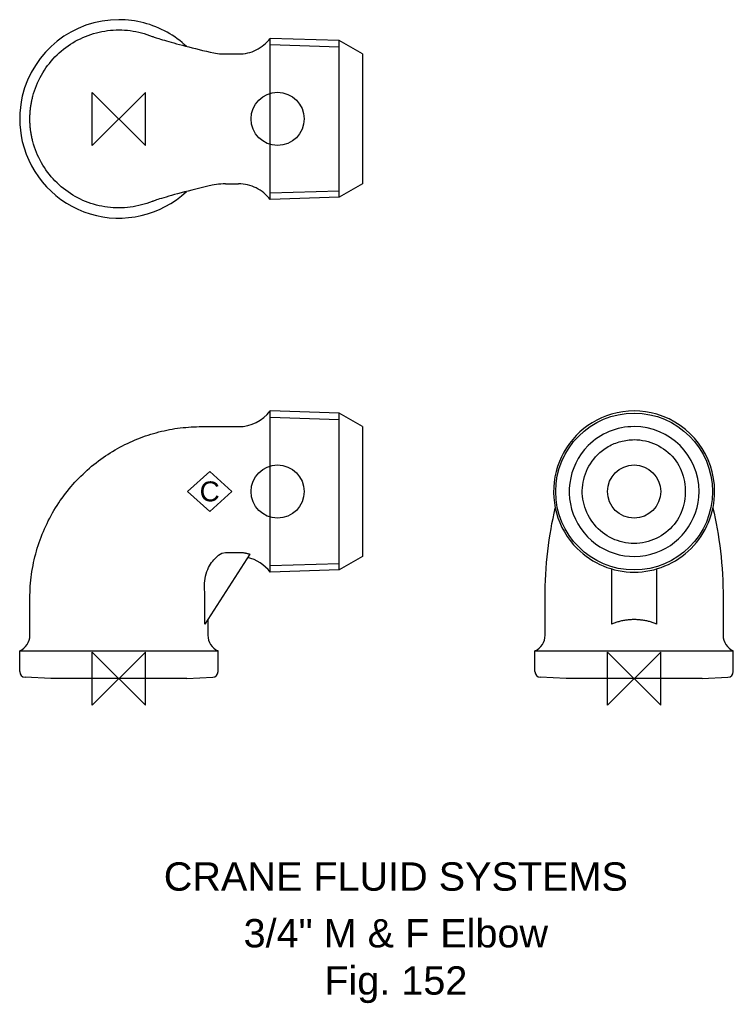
# Model space of a CAD drawing. Extents: x -18 to 108, y -57 to 116.
import ezdxf

# ---------------------------------------------------------------- set-up
doc = ezdxf.new("R2010")
doc.units = 0
doc.header["$MEASUREMENT"] = 0
doc.layers.get('0').update_dxf_attribs({"linetype": 'CONTINUOUS'})
for name, color, linetype in [('DETAIL', 2, 'CONTINUOUS'), ('ORIGIN', 6, 'CONTINUOUS'), ('SYMBOL', 3, 'CONTINUOUS')]:
    doc.layers.add(name, color=color, linetype=linetype)
doc.layers.add('TEXT', color=7, linetype='CONTINUOUS', lineweight=13)
doc.styles.add('fastrack', font='ARIAL.TTF')

# ---------------------------------------------------------------- blocks, each defined once
blk = doc.blocks.new('C Symbol')
at = {"layer": 'SYMBOL'}
for p, q in [((-10, 0), (0, 9)), ((0, 9), (10, 0)), ((0, -9), (-10, 0)), ((10, 0), (0, -9))]:
    blk.add_line(p, q, dxfattribs=at)
at = {"layer": 'SYMBOL', "insert": (0, 0), "char_height": 9, "attachment_point": 5, "style": 'fastrack'}
blk.add_mtext('C', dxfattribs=at)
blk = doc.blocks.new('ZPO')
at = {"layer": 'ORIGIN'}
for p, q in [((-20, 20), (20, -20)), ((20, 20), (-20, -20)), ((-20, -20), (-20, 20)), ((20, -20), (20, 20))]:
    blk.add_line(p, q, dxfattribs=at)

msp = doc.modelspace()

# ---------------------------------------------------------------- linework, layer by layer
at = {"layer": 'DETAIL'}
for p, q in [((26.7, 102.72), (26.7, 112.93)), ((38.88, 112.55), (26.7, 112.93)), ((26.7, 84.51), (26.7, 112.93)), ((38.88, 111.39), (26.7, 111.77)), ((38.88, 84.89), (38.88, 112.55)), ((43, 110.17), (38.88, 112.55)), ((38.88, 84.89), (38.88, 112.55)), ((18.8, 110.17), (21.13, 110.17)), ((43, 110.17), (43, 98.72)), ((26.7, 94.72), (26.7, 102.72)), ((43, 98.72), (43, 90.63)), ((26.7, 84.51), (26.7, 94.72)), ((43, 90.63), (43, 87.27)), ((18.8, 87.27), (21.13, 87.27)), ((43, 87.27), (38.88, 84.89)), ((26.7, 85.67), (38.88, 86.05)), ((38.88, 84.89), (26.7, 84.51)), ((26.7, 46.64), (26.7, 47.21)), ((38.88, 46.83), (26.7, 47.21)), ((26.7, 18.79), (26.7, 47.21)), ((26.7, 22.94), (26.7, 46.64)), ((38.88, 45.67), (26.7, 46.05)), ((38.88, 19.17), (38.88, 46.83)), ((43, 44.45), (38.88, 46.83)), ((38.88, 19.17), (38.88, 46.83)), ((43, 44.45), (43, 41.1)), ((43, 41.1), (43, 21.55)), ((26.7, 18.79), (26.7, 22.94)), ((23.09, 21.97), (15.18, 9.61)), ((18.8, 22.27), (21.13, 22.27)), ((43, 21.55), (38.88, 19.17)), ((26.7, 19.95), (38.88, 20.33)), ((38.88, 19.17), (26.7, 18.79)), ((86.9, 19.36), (86.9, 9.61)), ((94.9, 9.61), (94.9, 19.36)), ((-15.7, 7.65), (-15.7, 14.2)), ((15.18, 9.61), (15.18, 14.2)), ((75.2, 7.65), (75.2, 14.2)), ((106.6, 14.2), (106.6, 7.65)), ((15.7, 10.42), (15.7, 7.65)), ((-17.5, 4.9), (-17.04, 4.9)), ((-17.5, 1.24), (-17.5, 4.9)), ((-17.04, 4.9), (17.5, 4.9)), ((17.5, 1.24), (17.5, 4.9)), ((73.4, 4.9), (90.9, 4.9)), ((73.4, 1.24), (73.4, 4.9)), ((90.9, 4.9), (106.19, 4.9)), ((106.19, 4.9), (108.4, 4.9)), ((108.4, 1.24), (108.4, 4.9)), ((-12, 0), (-16.55, 0.24)), ((12, 0), (-12, 0)), ((12, 0), (16.55, 0.24)), ((78.9, 0), (74.35, 0.24)), ((102.9, 0), (107.45, 0.24)), ((102.9, 0), (78.9, 0))]:
    msp.add_line(p, q, dxfattribs=at)
at = {"layer": 'DETAIL', "flags": 128}
for points in [[(-15.18, 102.72), (-15.05, 103.2), (-14.89, 103.68), (-14.73, 104.16), (-14.55, 104.63), (-14.35, 105.09), (-14.14, 105.55), (-13.91, 106), (-13.67, 106.44), (-13.42, 106.87), (-13.15, 107.3), (-12.87, 107.72), (-12.57, 108.12), (-12.26, 108.52), (-11.94, 108.91), (-11.61, 109.29), (-11.27, 109.65), (-10.91, 110.01), (-10.54, 110.35), (-10.17, 110.69), (-9.78, 111), (-9.38, 111.31), (-8.97, 111.61), (-8.55, 111.89), (-8.13, 112.15), (-7.69, 112.41), (-7.25, 112.65), (-6.8, 112.87), (-6.34, 113.08), (-5.88, 113.28), (-5.41, 113.46), (-4.94, 113.62), (-4.46, 113.78), (-3.97, 113.91), (-3.48, 114.03), (-2.99, 114.13), (-2.5, 114.22), (-2, 114.29), (-1.5, 114.35), (-1, 114.39), (-0.49, 114.41), (0.01, 114.42), (0.51, 114.41), (1.02, 114.39), (1.52, 114.35), (2.02, 114.29), (2.52, 114.22), (3.01, 114.13), (3.5, 114.03), (3.99, 113.91), (4.48, 113.77), (4.95, 113.62), (5.43, 113.45), (5.9, 113.27)], [(5.86, 113.28), (5.9, 113.27), (5.94, 113.25), (6.01, 113.23), (6.11, 113.19), (6.24, 113.15), (6.4, 113.1), (6.59, 113.03), (6.81, 112.96), (7.07, 112.88), (7.35, 112.79), (7.67, 112.69), (8.02, 112.59), (8.4, 112.48), (8.81, 112.36), (9.24, 112.24), (9.7, 112.11), (10.19, 111.98), (10.69, 111.84), (11.22, 111.7), (11.77, 111.56), (12.35, 111.41), (12.93, 111.26), (13.54, 111.11), (14.15, 110.96), (14.78, 110.81), (15.43, 110.65), (16.08, 110.5), (16.73, 110.36), (17.06, 110.3), (17.4, 110.26), (17.74, 110.22), (18.09, 110.19), (18.45, 110.18), (18.8, 110.17)], [(21.13, 110.17), (21.53, 110.18), (21.93, 110.22), (22.33, 110.27), (22.73, 110.36), (23.12, 110.46), (23.5, 110.58), (23.87, 110.73), (24.24, 110.9), (24.59, 111.09), (24.94, 111.3), (25.27, 111.53), (25.59, 111.77), (25.89, 112.04), (26.18, 112.32), (26.45, 112.62), (26.7, 112.93)], [(-15.7, 98.72), (-15.7, 98.89), (-15.7, 99.06), (-15.69, 99.23), (-15.69, 99.39), (-15.68, 99.56), (-15.67, 99.73), (-15.66, 99.9), (-15.64, 100.07), (-15.63, 100.23), (-15.61, 100.4), (-15.59, 100.57), (-15.57, 100.74), (-15.55, 100.9), (-15.52, 101.07), (-15.5, 101.24), (-15.47, 101.4), (-15.44, 101.57), (-15.41, 101.73), (-15.37, 101.9), (-15.34, 102.06), (-15.3, 102.23), (-15.26, 102.39), (-15.22, 102.56), (-15.18, 102.72)], [(-15.18, 94.72), (-15.22, 94.88), (-15.26, 95.05), (-15.3, 95.21), (-15.34, 95.38), (-15.37, 95.54), (-15.41, 95.71), (-15.44, 95.87), (-15.47, 96.04), (-15.5, 96.2), (-15.52, 96.37), (-15.55, 96.54), (-15.57, 96.7), (-15.59, 96.87), (-15.61, 97.04), (-15.63, 97.21), (-15.64, 97.37), (-15.66, 97.54), (-15.67, 97.71), (-15.68, 97.88), (-15.69, 98.05), (-15.69, 98.21), (-15.7, 98.38), (-15.7, 98.55), (-15.7, 98.72)], [(5.9, 84.17), (5.43, 83.99), (4.95, 83.82), (4.47, 83.67), (3.99, 83.54), (3.5, 83.42), (3.01, 83.31), (2.51, 83.22), (2.01, 83.15), (1.51, 83.1), (1.01, 83.06), (0.51, 83.03), (0.01, 83.02), (-0.49, 83.03), (-1, 83.05), (-1.5, 83.09), (-2, 83.15), (-2.5, 83.22), (-2.99, 83.31), (-3.48, 83.41), (-3.97, 83.53), (-4.45, 83.66), (-4.93, 83.82), (-5.41, 83.98), (-5.88, 84.16), (-6.34, 84.36), (-6.8, 84.57), (-7.25, 84.8), (-7.69, 85.03), (-8.13, 85.29), (-8.55, 85.56), (-8.97, 85.84), (-9.38, 86.13), (-9.78, 86.44), (-10.17, 86.76), (-10.55, 87.09), (-10.91, 87.43), (-11.27, 87.79), (-11.61, 88.15), (-11.94, 88.53), (-12.26, 88.92), (-12.57, 89.32), (-12.87, 89.73), (-13.15, 90.14), (-13.42, 90.57), (-13.67, 91), (-13.91, 91.44), (-14.14, 91.89), (-14.35, 92.35), (-14.55, 92.81), (-14.73, 93.28), (-14.89, 93.76), (-15.05, 94.24), (-15.18, 94.72)], [(18.8, 87.27), (18.4, 87.26), (18, 87.24), (17.6, 87.21), (17.21, 87.16), (16.83, 87.1), (16.45, 87.03), (15.72, 86.86), (14.99, 86.68), (14.27, 86.51), (13.56, 86.33), (12.88, 86.16), (12.22, 86), (11.58, 85.83), (10.96, 85.67), (10.37, 85.51), (9.81, 85.36), (9.29, 85.21), (8.79, 85.07), (8.33, 84.94), (7.91, 84.82), (7.53, 84.7), (7.18, 84.6), (6.88, 84.5), (6.62, 84.42), (6.4, 84.34), (6.22, 84.28), (6.08, 84.24), (5.98, 84.2), (5.91, 84.18), (5.88, 84.16), (5.86, 84.16), (5.9, 84.17)], [(26.7, 84.51), (26.45, 84.82), (26.18, 85.12), (25.89, 85.4), (25.58, 85.67), (25.27, 85.92), (24.94, 86.14), (24.59, 86.35), (24.24, 86.54), (23.87, 86.71), (23.49, 86.86), (23.11, 86.98), (22.72, 87.09), (22.33, 87.17), (21.93, 87.22), (21.53, 87.26), (21.13, 87.27)], [(-15.7, 14.2), (-15.7, 14.73), (-15.68, 15.25), (-15.66, 15.78), (-15.63, 16.3), (-15.59, 16.83), (-15.54, 17.35), (-15.48, 17.87), (-15.41, 18.39), (-15.33, 18.91), (-15.24, 19.43), (-15.15, 19.95), (-15.05, 20.46), (-14.93, 20.98), (-14.81, 21.49), (-14.68, 22), (-14.54, 22.5), (-14.39, 23), (-14.23, 23.5), (-14.07, 24), (-13.9, 24.49), (-13.71, 24.98), (-13.52, 25.47), (-13.32, 25.95), (-13.12, 26.43), (-12.9, 26.91), (-12.68, 27.38), (-12.45, 27.85), (-12.21, 28.31), (-11.96, 28.77), (-11.71, 29.22), (-11.45, 29.67), (-11.18, 30.11), (-10.9, 30.55), (-10.62, 30.99), (-10.33, 31.41), (-10.03, 31.84), (-9.72, 32.25), (-9.41, 32.66), (-9.09, 33.07), (-8.77, 33.47), (-8.44, 33.86), (-8.1, 34.25), (-7.76, 34.63), (-7.41, 35.01), (-7.05, 35.38), (-6.69, 35.74), (-6.33, 36.09), (-5.95, 36.44), (-5.58, 36.78), (-5.19, 37.12), (-4.81, 37.45), (-4.41, 37.77), (-4.02, 38.08), (-3.61, 38.39), (-3.21, 38.69), (-2.8, 38.98), (-2.38, 39.27), (-1.96, 39.55), (-1.54, 39.82), (-1.11, 40.08), (-0.68, 40.34), (-0.25, 40.58), (0.19, 40.82), (0.63, 41.06), (1.07, 41.28), (1.52, 41.5), (1.97, 41.71), (2.42, 41.91), (2.88, 42.11), (3.33, 42.29), (3.79, 42.47), (4.25, 42.64), (4.72, 42.81), (5.18, 42.96), (5.65, 43.11), (6.12, 43.25), (6.59, 43.38), (7.06, 43.51), (7.53, 43.62), (8, 43.73), (8.47, 43.83), (8.95, 43.93), (9.42, 44.01), (9.9, 44.09), (10.37, 44.16), (10.84, 44.22), (11.32, 44.28), (11.79, 44.32), (12.27, 44.36), (12.74, 44.4), (13.21, 44.42), (13.68, 44.44), (14.15, 44.45), (14.62, 44.45), (15.09, 44.45), (15.56, 44.45), (16.02, 44.45), (16.49, 44.45), (16.95, 44.45), (17.41, 44.45), (17.88, 44.45), (18.34, 44.45), (18.8, 44.45)], [(18.8, 44.45), (18.9, 44.45), (18.99, 44.45), (19.09, 44.45), (19.19, 44.45), (19.29, 44.45), (19.38, 44.45), (19.48, 44.45), (19.58, 44.45), (19.67, 44.45), (19.77, 44.45), (19.87, 44.45), (19.96, 44.45), (20.06, 44.45), (20.16, 44.45), (20.26, 44.45), (20.35, 44.45), (20.45, 44.45), (20.55, 44.45), (20.64, 44.45), (20.74, 44.45), (20.84, 44.45), (20.93, 44.45), (21.03, 44.45), (21.13, 44.45)], [(84.44, 39.48), (84.65, 39.68), (84.87, 39.88), (85.1, 40.07), (85.33, 40.26), (85.57, 40.44), (85.82, 40.61), (86.07, 40.77), (86.33, 40.92), (86.59, 41.07), (86.85, 41.21), (87.13, 41.33), (87.4, 41.45), (87.68, 41.56), (87.96, 41.66), (88.24, 41.76), (88.53, 41.84), (88.82, 41.91), (89.12, 41.97), (89.41, 42.03), (89.71, 42.07), (90.01, 42.11), (90.3, 42.13), (90.6, 42.14), (90.9, 42.15)], [(90.9, 42.15), (91.4, 42.14), (91.9, 42.09), (92.4, 42.02), (92.89, 41.92), (93.38, 41.8), (93.86, 41.65), (94.33, 41.47), (94.79, 41.27), (95.24, 41.04), (95.68, 40.79), (96.1, 40.52), (96.51, 40.22), (96.9, 39.9), (97.27, 39.57), (97.62, 39.21), (97.95, 38.83), (98.25, 38.43), (98.53, 38.02), (98.78, 37.59), (99.01, 37.14), (99.21, 36.69), (99.39, 36.22), (99.54, 35.74), (99.67, 35.26), (99.77, 34.77), (99.85, 34.27), (99.9, 33.77), (99.92, 33.27), (99.93, 32.76), (99.9, 32.26), (99.85, 31.76), (99.78, 31.26), (99.68, 30.77), (99.55, 30.28), (99.4, 29.8), (99.22, 29.33), (99.02, 28.88), (98.8, 28.43), (98.54, 28), (98.27, 27.59), (97.96, 27.19), (97.63, 26.81), (97.28, 26.44), (96.91, 26.1), (96.52, 25.79), (96.11, 25.49), (95.69, 25.21), (95.25, 24.96), (94.8, 24.74), (94.34, 24.53), (93.87, 24.36), (93.38, 24.2), (92.9, 24.08), (92.4, 23.98), (91.9, 23.91), (91.4, 23.86), (90.9, 23.85)], [(90.9, 23.85), (90.4, 23.86), (89.9, 23.91), (89.4, 23.97), (88.91, 24.07), (88.43, 24.19), (87.95, 24.34), (87.48, 24.51), (87.02, 24.71), (86.57, 24.94), (86.14, 25.19), (85.72, 25.47), (85.32, 25.76), (84.94, 26.09), (84.57, 26.43), (84.22, 26.79), (83.89, 27.17), (83.59, 27.56), (83.3, 27.98), (83.04, 28.4), (82.79, 28.84), (82.57, 29.29), (82.38, 29.76), (82.21, 30.23), (82.06, 30.71), (81.95, 31.19), (81.86, 31.68), (81.79, 32.18), (81.76, 32.67), (81.75, 33.17), (81.78, 33.67), (81.83, 34.17), (81.91, 34.66), (82.02, 35.15), (82.15, 35.63), (82.31, 36.11), (82.49, 36.58), (82.7, 37.04), (82.93, 37.48), (83.19, 37.91), (83.47, 38.33), (83.77, 38.73), (84.09, 39.11), (84.44, 39.48)], [(75.2, 14.2), (75.21, 15.25), (75.23, 16.3), (75.27, 17.35), (75.32, 18.39), (75.39, 19.44), (75.47, 20.47), (75.57, 21.49), (75.68, 22.51), (75.8, 23.5), (75.93, 24.49), (76.08, 25.46), (76.24, 26.41), (76.41, 27.35), (76.59, 28.27), (76.79, 29.17), (77, 30.05)], [(104.8, 30.05), (105.01, 29.17), (105.21, 28.27), (105.39, 27.35), (105.56, 26.41), (105.72, 25.46), (105.87, 24.49), (106, 23.51), (106.12, 22.51), (106.23, 21.5), (106.33, 20.47), (106.41, 19.44), (106.48, 18.4), (106.53, 17.35), (106.57, 16.3), (106.59, 15.25), (106.6, 14.2)], [(15.18, 14.2), (15.17, 14.58), (15.16, 14.95), (15.14, 15.32), (15.11, 15.69), (15.1, 16.06), (15.09, 16.44), (15.1, 16.83), (15.14, 17.24), (15.2, 17.66), (15.29, 18.1), (15.4, 18.51), (15.53, 18.9), (15.68, 19.26), (15.84, 19.6), (16.01, 19.9), (16.18, 20.19), (16.36, 20.46), (16.56, 20.72), (16.76, 20.97), (16.98, 21.21), (17.21, 21.44), (17.59, 21.78), (18.16, 22.14), (18.8, 22.27)], [(21.13, 22.27), (21.21, 22.27), (21.29, 22.27), (21.38, 22.27), (21.46, 22.26), (21.54, 22.26), (21.62, 22.25), (21.71, 22.25), (21.79, 22.24), (21.87, 22.23), (21.95, 22.22), (22.04, 22.21), (22.12, 22.2), (22.2, 22.18), (22.28, 22.17), (22.36, 22.15), (22.44, 22.14), (22.52, 22.12), (22.61, 22.1), (22.69, 22.08), (22.77, 22.06), (22.85, 22.04), (22.93, 22.02), (23.01, 22), (23.09, 21.97)], [(90.9, 10.42), (90.73, 10.42), (90.55, 10.41), (90.38, 10.4), (90.21, 10.39), (90.04, 10.38), (89.86, 10.36), (89.69, 10.34), (89.52, 10.32), (89.35, 10.3), (89.18, 10.27), (89.01, 10.24), (88.84, 10.2), (88.67, 10.17), (88.51, 10.13), (88.34, 10.09), (88.18, 10.04), (88.01, 10), (87.85, 9.95), (87.69, 9.9), (87.53, 9.84), (87.37, 9.79), (87.21, 9.73), (87.06, 9.67), (86.9, 9.61)], [(94.9, 9.61), (94.74, 9.67), (94.59, 9.73), (94.43, 9.79), (94.27, 9.84), (94.11, 9.9), (93.95, 9.95), (93.78, 10), (93.62, 10.05), (93.46, 10.09), (93.29, 10.13), (93.12, 10.17), (92.96, 10.21), (92.79, 10.24), (92.62, 10.27), (92.45, 10.3), (92.28, 10.32), (92.11, 10.34), (91.94, 10.36), (91.76, 10.38), (91.59, 10.39), (91.42, 10.4), (91.25, 10.41), (91.07, 10.42), (90.9, 10.42)]]:
    msp.add_lwpolyline(points, dxfattribs=at)
at = {"layer": 'DETAIL'}
msp.add_circle((90.9, 33), 13.83, dxfattribs=at)
for centre, radius, start, end in [((0, 98.72), 17.5, 89.9457, 166.787), ((0, 98.72), 17.5, 60.8825, 89.9457), ((0, 98.72), 17.5, 46.9904, 60.8825), ((0, 98.72), 17.5, 166.787, 193.213), ((0, 98.72), 17.5, 193.213, 313.0108), ((21.13, 51.45), 7, 270, 322.7413), ((90.9, 33), 14.21, 73.6534, 106.3466), ((90.9, 33), 14.21, 106.3466, 225.0485), ((90.9, 33), 14.21, 0, 73.6534), ((90.9, 33), 11.45, 90, 134.9526), ((90.9, 33), 11.45, 0, 90), ((90.9, 33), 11.45, 134.9526, 0), ((90.9, 33), 14.21, 269.974, 0), ((90.9, 33), 14.21, 225.0485, 269.974), ((21.13, 14.55), 7, 37.2555, 77.0256), ((-18.7, 7.65), 3, 293.5782, 0), ((18.7, 7.65), 3, 180, 246.4218), ((72.2, 7.65), 3, 293.5782, 0), ((109.6, 7.65), 3, 180, 246.4218), ((-16.5, 1.24), 1, 180, 267), ((16.5, 1.24), 1, 273, 0), ((74.4, 1.24), 1, 180, 267), ((107.4, 1.24), 1, 273, 0)]:
    msp.add_arc(centre, radius, start, end, dxfattribs=at)
at = {"layer": 'ORIGIN'}
for centre in [(28, 98.72), (28, 33), (90.9, 33)]:
    msp.add_circle(centre, 4.69, dxfattribs=at)

# ---------------------------------------------------------------- block references
at = {"xscale": 0.390625, "yscale": 0.390625, "zscale": 0.390625}
msp.add_blockref('C Symbol', (16.02, 33), dxfattribs=at)
at = {"layer": 'ORIGIN', "xscale": 0.234375, "yscale": 0.234375, "zscale": 0.234375}
for p in [(0, 98.72), (0, 0), (90.9, 0)]:
    msp.add_blockref('ZPO', p, dxfattribs=at)

# ---------------------------------------------------------------- texts
at = {"layer": 'TEXT', "char_height": 5, "attachment_point": 2, "style": 'fastrack'}
for s, insert in [('CRANE FLUID SYSTEMS', (48.86, -32.4)), ('\\A1;3/4" M & F Elbow\\PFig. 152', (48.86, -42.4))]:
    msp.add_mtext(s, dxfattribs=dict(at, insert=insert))

doc.saveas('drawing.dxf')
